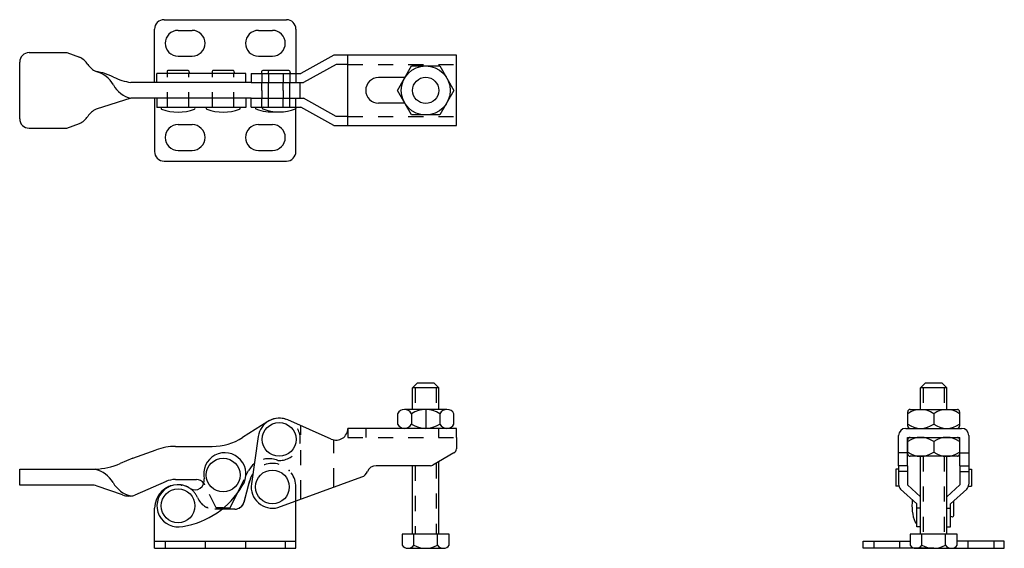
# Model space of a CAD drawing. Extents: x 1.27 to 7.79, y 1.89 to 5.39.
import ezdxf

# ---------------------------------------------------------------- set-up
doc = ezdxf.new("R2010")
doc.units = 0
doc.header["$LTSCALE"] = 0.1
doc.header["$MEASUREMENT"] = 0
doc.linetypes.add('HIDDEN', pattern=[0.375, 0.25, -0.125])
doc.linetypes.add('PHANTOM', pattern=[2.5, 1.25, -0.25, 0.25, -0.25, 0.25, -0.25])
doc.layers.get('DEFPOINTS').update_dxf_attribs({"linetype": 'CONTINUOUS'})
doc.layers.add('HIDDEN', color=3, linetype='HIDDEN')
doc.layers.add('OBJ', color=1, linetype='CONTINUOUS')

msp = doc.modelspace()

# ---------------------------------------------------------------- linework, layer by layer
at = {"layer": 'DEFPOINTS', "color": 7, "linetype": 'ByBlock'}
for p in [(4.1634, 5.1566), (4.1634, 4.692)]:
    msp.add_point(p, dxfattribs=at)
at = {"layer": 'HIDDEN', "color": 7, "linetype": 'HIDDEN'}
for p, q in [((3.4447, 5.0968), (4.1634, 5.0968)), ((2.2487, 4.8122), (2.2487, 5.0364)), ((2.3907, 4.8122), (2.3907, 5.0364)), ((2.5477, 4.8122), (2.5477, 5.0364)), ((2.6897, 4.8122), (2.6897, 5.0364)), ((2.8737, 5.0351), (2.8737, 4.9766)), ((2.9187, 5.0351), (2.9187, 4.9753)), ((3.0157, 5.0351), (3.0157, 4.9766)), ((3.0607, 5.0351), (3.0607, 4.9753)), ((2.8737, 4.9243), (2.8737, 4.9721)), ((2.9187, 4.872), (2.9187, 4.9766)), ((3.0157, 4.9243), (3.0157, 4.9721)), ((3.0607, 4.872), (3.0607, 4.9766)), ((2.8737, 4.9243), (2.8737, 4.8765)), ((3.0157, 4.9243), (3.0157, 4.8765)), ((2.8737, 4.8135), (2.8737, 4.872)), ((2.9187, 4.8135), (2.9187, 4.8733)), ((3.0157, 4.8135), (3.0157, 4.872)), ((3.0607, 4.8135), (3.0607, 4.8733)), ((3.4447, 4.7518), (4.1634, 4.7518)), ((3.8912, 2.9556), (3.8912, 2.8121)), ((4.0293, 2.9556), (4.0293, 2.8121)), ((7.257, 2.9556), (7.257, 2.8121)), ((7.3951, 2.9556), (7.3951, 2.8121)), ((3.4447, 2.6871), (3.4447, 2.6273)), ((3.5628, 2.6871), (3.5628, 2.6273)), ((4.0453, 2.6871), (4.0453, 2.6273)), ((3.4447, 2.6273), (4.1634, 2.6273)), ((7.257, 2.5023), (7.257, 1.9869)), ((7.3951, 2.5023), (7.3951, 1.9869)), ((3.8912, 2.4398), (3.8912, 1.9869)), ((4.0293, 2.4561), (4.0293, 1.9869)), ((2.7141, 2.2597), (2.7687, 2.3718)), ((2.5718, 2.1601), (2.497, 2.3134)), ((2.6187, 2.1601), (2.5718, 2.1601))]:
    msp.add_line(p, q, dxfattribs=at)
at = {"layer": 'HIDDEN', "color": 7, "linetype": 'Continuous'}
msp.add_line((2.804, 4.8135), (2.804, 4.872), dxfattribs=at)
at = {"layer": 'HIDDEN', "color": 7, "linetype": 'PHANTOM'}
for p, q in [((3.1322, 2.2183), (3.1322, 2.705)), ((3.3509, 2.2979), (3.3509, 2.6105))]:
    msp.add_line(p, q, dxfattribs=at)
at = {"layer": 'HIDDEN', "color": 7}
for p, q in [((3.1007, 2.2074), (3.1007, 2.2991)), ((2.6103, 2.1521), (2.5638, 2.1521)), ((2.2342, 1.9409), (2.2342, 1.8931)), ((2.4982, 1.9409), (2.4982, 1.8931)), ((2.7662, 1.9409), (2.7662, 1.8931)), ((3.0302, 1.9409), (3.0302, 1.8931)), ((6.9286, 1.9409), (6.9286, 1.8931)), ((7.0996, 1.9409), (7.0996, 1.8931)), ((7.5526, 1.9409), (7.5526, 1.8931)), ((7.7236, 1.9409), (7.7236, 1.8931))]:
    msp.add_line(p, q, dxfattribs=at)
at = {"layer": 'HIDDEN', "color": 7, "linetype": 'HIDDEN'}
for centre, radius, start, end in [((2.9897, 2.6141), 0.14, 266.54626, 90), ((2.9218, 2.3299), 0.1562, 67.64121, 128.52672), ((2.4408, 2.286), 0.0625, 26, 36.46941)]:
    msp.add_arc(centre, radius, start, end, dxfattribs=at)
at = {"layer": 'HIDDEN', "color": 7}
for centre, radius, start, end in [((2.9447, 2.2991), 0.156, 0, 146.2182), ((2.3197, 2.1741), 0.14, 22.87234, 54.73003), ((2.5638, 2.2771), 0.125, 202.87234, 270)]:
    msp.add_arc(centre, radius, start, end, dxfattribs=at)
at = {"layer": 'OBJ', "color": 7}
for p, q in [((2.2267, 5.3923), (3.0377, 5.3923)), ((2.1637, 4.9766), (2.1637, 5.3293)), ((2.3197, 5.3218), (2.4127, 5.3218)), ((2.8517, 5.3218), (2.9447, 5.3218)), ((3.1007, 5.3293), (3.1007, 4.9766)), ((2.3197, 5.1508), (2.4127, 5.1508)), ((2.8517, 5.1508), (2.9447, 5.1508)), ((2.1637, 4.872), (2.1637, 4.5193)), ((3.1007, 4.5193), (3.1007, 4.872)), ((2.3197, 4.6978), (2.4127, 4.6978)), ((2.8517, 4.6978), (2.9447, 4.6978)), ((2.3197, 4.5268), (2.4127, 4.5268)), ((2.8517, 4.5268), (2.9447, 4.5268)), ((2.2267, 4.4563), (3.0377, 4.4563)), ((2.794, 2.3395), (2.7561, 2.1981)), ((2.1637, 1.8931), (2.1637, 2.1581)), ((3.1007, 1.8931), (3.1007, 2.2074)), ((2.6962, 2.1521), (2.6103, 2.1521)), ((2.1637, 1.9409), (3.1007, 1.9409)), ((2.1637, 1.8931), (3.1007, 1.8931)), ((6.8581, 1.9409), (7.1698, 1.9409)), ((6.8581, 1.8931), (6.8581, 1.9409)), ((7.3261, 1.8931), (6.8581, 1.8931)), ((7.4432, 1.8931), (7.7941, 1.8931)), ((7.7941, 1.9409), (7.4823, 1.9409)), ((7.7941, 1.8931), (7.7941, 1.9409))]:
    msp.add_line(p, q, dxfattribs=at)
at = {"layer": 'OBJ', "color": 7, "linetype": 'Continuous'}
for p, q in [((1.3328, 5.1743), (1.5828, 5.1743)), ((1.5828, 5.1743), (1.6667, 5.1437)), ((3.3509, 5.1566), (3.1322, 5.0351)), ((4.1634, 5.1566), (3.3509, 5.1566)), ((3.4447, 4.692), (3.4447, 5.1566)), ((4.1634, 4.692), (4.1634, 5.1566)), ((1.2703, 4.7368), (1.2703, 5.1118)), ((3.3664, 5.0968), (3.15, 4.9766)), ((3.4447, 5.0968), (3.3664, 5.0968)), ((2.1797, 4.9766), (2.1797, 5.0364)), ((2.7694, 5.0364), (2.1797, 5.0364)), ((2.2465, 5.0444), (2.2487, 5.0364)), ((2.3831, 5.057), (2.2562, 5.057)), ((2.3928, 5.0444), (2.3907, 5.0364)), ((2.5455, 5.0444), (2.5477, 5.0364)), ((2.6821, 5.057), (2.5552, 5.057)), ((2.6918, 5.0444), (2.6897, 5.0364)), ((2.7694, 4.9766), (2.7694, 5.0364)), ((2.804, 5.0351), (2.804, 4.9766)), ((2.804, 5.0351), (3.1322, 5.0351)), ((2.8715, 5.0431), (2.8737, 5.0351)), ((2.9262, 5.0557), (2.8812, 5.0557)), ((2.9165, 5.0431), (2.9187, 5.0351)), ((3.0531, 5.0557), (2.9262, 5.0557)), ((3.0628, 5.0431), (3.0607, 5.0351)), ((2.804, 4.9766), (2.0069, 4.9766)), ((2.804, 4.9766), (3.15, 4.9766)), ((3.1297, 4.872), (3.1297, 4.9766)), ((3.8219, 5.0093), (3.6478, 5.0093)), ((2.0069, 4.872), (1.776, 4.7993)), ((2.804, 4.872), (2.0069, 4.872)), ((2.1797, 4.872), (2.1797, 4.8122)), ((2.7694, 4.872), (2.7694, 4.8122)), ((2.804, 4.872), (3.15, 4.872)), ((3.3664, 4.7518), (3.15, 4.872)), ((3.8219, 4.8393), (3.6478, 4.8393)), ((2.7694, 4.8122), (2.1797, 4.8122)), ((2.2103, 4.8115), (2.2103, 4.8122)), ((2.804, 4.8135), (3.1322, 4.8135)), ((3.3509, 4.692), (3.1322, 4.8135)), ((1.5828, 4.6743), (1.6667, 4.7048)), ((3.4447, 4.7518), (3.3664, 4.7518)), ((1.3328, 4.6743), (1.5828, 4.6743)), ((3.3509, 4.692), (4.1634, 4.692)), ((3.9046, 2.9869), (3.8734, 2.9556)), ((3.8734, 2.8121), (3.8734, 2.9556)), ((4.0472, 2.9556), (3.8734, 2.9556)), ((4.0159, 2.9869), (3.9046, 2.9869)), ((4.0472, 2.9556), (4.0159, 2.9869)), ((4.0472, 2.8121), (4.0472, 2.9556)), ((7.2704, 2.9869), (7.2391, 2.9556)), ((7.2391, 2.8121), (7.2391, 2.9556)), ((7.413, 2.9556), (7.2391, 2.9556)), ((7.3817, 2.9869), (7.2704, 2.9869)), ((7.413, 2.9556), (7.3817, 2.9869)), ((7.413, 2.8121), (7.413, 2.9556)), ((3.9603, 2.8121), (3.8197, 2.8121)), ((3.9603, 2.8121), (3.9603, 2.6871)), ((4.054, 2.8121), (3.9603, 2.8121)), ((4.1009, 2.8121), (4.054, 2.8121)), ((7.1692, 2.8121), (7.3261, 2.8121)), ((7.3261, 2.8121), (7.4829, 2.8121)), ((3.335, 2.6156), (3.0464, 2.7428)), ((3.7728, 2.7842), (3.7728, 2.7149)), ((3.8665, 2.7842), (3.8665, 2.7149)), ((4.054, 2.7842), (4.054, 2.7149)), ((4.1478, 2.7149), (4.1478, 2.7842)), ((7.1542, 2.7021), (7.1542, 2.7971)), ((7.3261, 2.7842), (7.3261, 2.7149)), ((7.4979, 2.7971), (7.4979, 2.7021)), ((2.9148, 2.7325), (2.7472, 2.6259)), ((4.1634, 2.6871), (3.4447, 2.6871)), ((4.1634, 2.6273), (4.1634, 2.6871)), ((7.1406, 2.6871), (7.3261, 2.6871)), ((7.3261, 2.6871), (7.5115, 2.6871)), ((2.8504, 2.634), (2.8054, 2.319)), ((4.1634, 2.6273), (4.1634, 2.5516)), ((7.0938, 2.4398), (7.0938, 2.6402)), ((7.1536, 2.4398), (7.1536, 2.6273)), ((7.1536, 2.6273), (7.4986, 2.6273)), ((7.1542, 2.5173), (7.1542, 2.6123)), ((7.4979, 2.6123), (7.4979, 2.5173)), ((7.4986, 2.4398), (7.4986, 2.6273)), ((7.5584, 2.6402), (7.5584, 2.4398)), ((2.0203, 2.4891), (2.1747, 2.5449)), ((2.3022, 2.5673), (2.546, 2.5673)), ((7.3261, 2.5994), (7.3261, 2.5301)), ((2.0203, 2.4891), (1.9354, 2.4544)), ((4.1478, 2.5245), (4.0083, 2.444)), ((7.1536, 2.5245), (7.0938, 2.5245)), ((7.4829, 2.5023), (7.1692, 2.5023)), ((7.2391, 1.9869), (7.2391, 2.5023)), ((7.413, 1.9869), (7.413, 2.5023)), ((7.4986, 2.5245), (7.5584, 2.5245)), ((1.2703, 2.4164), (1.7703, 2.4164)), ((1.2703, 2.3118), (1.2703, 2.4164)), ((3.9926, 2.4398), (3.6322, 2.4398)), ((3.8734, 1.9869), (3.8734, 2.4398)), ((4.0472, 1.9869), (4.0472, 2.4664)), ((7.0761, 2.4164), (7.0761, 2.3049)), ((7.0938, 2.4164), (7.0761, 2.4164)), ((7.0938, 2.4398), (7.0938, 2.3166)), ((7.1536, 2.4398), (7.0938, 2.4398)), ((7.1536, 2.4398), (7.1536, 2.3134)), ((7.4986, 2.4398), (7.4986, 2.3134)), ((7.4986, 2.4398), (7.5584, 2.4398)), ((7.5584, 2.4398), (7.5584, 2.3166)), ((7.5584, 2.4164), (7.5761, 2.4164)), ((7.5761, 2.4164), (7.5761, 2.3049)), ((2.7687, 2.3718), (2.7862, 2.4076)), ((2.9813, 2.1634), (3.5379, 2.366)), ((7.1536, 2.401), (7.0938, 2.401)), ((7.4986, 2.401), (7.5584, 2.401)), ((1.7418, 2.3118), (1.2703, 2.3118)), ((1.9518, 2.2461), (1.7829, 2.3049)), ((2.2399, 2.3356), (2.0323, 2.2444)), ((2.3022, 2.3485), (2.4408, 2.3485)), ((2.7565, 2.1985), (2.7908, 2.3261)), ((7.0952, 2.3049), (7.0761, 2.3049)), ((7.1066, 2.2843), (7.214, 2.1871)), ((7.1536, 2.3134), (7.2391, 2.2327)), ((7.4986, 2.3134), (7.413, 2.2327)), ((7.5455, 2.2843), (7.4382, 2.1871)), ((7.5569, 2.3049), (7.5761, 2.3049)), ((2.0072, 2.2391), (1.9929, 2.2391)), ((2.6655, 2.1601), (2.7141, 2.2597)), ((2.6187, 2.1601), (2.6655, 2.1601)), ((7.214, 2.0341), (7.214, 2.1871)), ((7.2391, 2.1585), (7.214, 2.1585)), ((7.413, 2.1585), (7.4382, 2.1585)), ((7.4382, 2.0341), (7.4382, 2.1871)), ((7.4587, 2.1107), (7.4587, 2.2058)), ((2.6962, 2.1521), (2.6104, 2.1521)), ((7.4462, 2.101), (7.4382, 2.1031)), ((7.2391, 2.0341), (7.214, 2.0341)), ((7.413, 2.0341), (7.4382, 2.0341)), ((4.1165, 1.9869), (3.804, 1.9869)), ((3.804, 1.9869), (3.804, 1.9136)), ((3.8822, 1.9136), (3.8822, 1.9869)), ((4.0384, 1.9136), (4.0384, 1.9869)), ((4.1165, 1.9136), (4.1165, 1.9869)), ((7.1698, 1.9869), (7.1698, 1.9136)), ((7.4823, 1.9869), (7.1698, 1.9869)), ((7.2479, 1.9136), (7.2479, 1.9869)), ((7.4042, 1.9136), (7.4042, 1.9869)), ((7.4823, 1.9136), (7.4823, 1.9869)), ((3.8431, 1.8931), (3.8822, 1.8931)), ((3.8822, 1.8931), (3.9603, 1.8931)), ((3.9603, 1.8931), (4.0775, 1.8931)), ((7.2089, 1.8931), (7.2479, 1.8931)), ((7.2479, 1.8931), (7.3261, 1.8931)), ((7.3261, 1.8931), (7.4432, 1.8931))]:
    msp.add_line(p, q, dxfattribs=at)
msp.add_lwpolyline([(3.7728, 4.9243), (3.8665, 5.0867), (4.054, 5.0867), (4.1478, 4.9243), (4.054, 4.7619), (3.8665, 4.7619)], close=True, dxfattribs=at)
for centre, radius in [((3.9603, 4.9243), 0.1624), ((3.9603, 4.9243), 0.0869), ((2.9897, 2.6141), 0.112), ((2.6187, 2.3781), 0.112), ((2.9447, 2.2991), 0.112), ((2.3197, 2.1741), 0.112)]:
    msp.add_circle(centre, radius, dxfattribs=at)
at = {"layer": 'OBJ', "color": 7}
for centre, radius, start, end in [((2.2267, 5.3293), 0.063, 90, 180), ((3.0377, 5.3293), 0.063, 0, 90), ((2.3197, 5.2363), 0.0855, 90, 270), ((2.4127, 5.2363), 0.0855, 270, 90), ((2.8517, 5.2363), 0.0855, 90, 270), ((2.9447, 5.2363), 0.0855, 270, 90), ((2.3197, 4.6123), 0.0855, 90, 270), ((2.4127, 4.6123), 0.0855, 270, 90), ((2.8517, 4.6123), 0.0855, 90, 270), ((2.9447, 4.6123), 0.0855, 270, 90), ((2.2267, 4.5193), 0.063, 180, 270), ((3.0377, 4.5193), 0.063, 270, 0), ((2.3197, 2.1581), 0.156, 90, 180), ((2.3197, 2.1741), 0.14, 54.73003, 90), ((2.6962, 2.2141), 0.062, 270, 345)]:
    msp.add_arc(centre, radius, start, end, dxfattribs=at)
at = {"layer": 'OBJ', "color": 7, "linetype": 'Continuous'}
for centre, radius, start, end in [((1.3328, 5.1118), 0.0625, 90, 180), ((1.6078, 5.0203), 0.1368, 33.8614, 64.49284), ((1.8349, 5.1727), 0.1368, 213.8614, 244.49284), ((1.7116, 4.6431), 0.4113, 64.06147, 80.98341), ((1.7345, 4.8757), 0.1784, 28.40829, 76.55058), ((2.2562, 5.047), 0.01, 90, 194.84124), ((2.3831, 5.047), 0.01, 345.15876, 90), ((2.5552, 5.047), 0.01, 90, 194.84124), ((2.6821, 5.047), 0.01, 345.15876, 90), ((2.8812, 5.0457), 0.01, 90, 194.84124), ((2.9262, 5.0457), 0.01, 90, 194.84124), ((3.0531, 5.0457), 0.01, 345.15876, 90), ((2.0714, 5.3828), 0.4113, 244.06147, 260.98341), ((2.0484, 5.0455), 0.1784, 208.40829, 256.55058), ((3.6478, 4.9243), 0.085, 90.00006, 269.99994), ((1.8349, 4.6758), 0.1368, 115.50716, 146.1386), ((2.2131, 4.8062), 0.006, 90, 248.74446), ((2.3197, 5.0802), 0.3, 248.74446, 291.25554), ((2.4262, 4.8062), 0.006, 291.25554, 90), ((2.5121, 4.8062), 0.006, 90, 248.74446), ((2.6187, 5.0802), 0.3, 248.74446, 291.25554), ((2.7252, 4.8062), 0.006, 291.25554, 90), ((2.8381, 4.8075), 0.006, 90, 248.74446), ((2.9447, 5.0815), 0.3, 248.74446, 274.30122), ((2.8831, 4.8075), 0.006, 90, 248.74446), ((2.9897, 5.0815), 0.3, 248.74446, 291.25554), ((3.0962, 4.8075), 0.006, 291.25554, 90), ((1.3328, 4.7368), 0.0625, 180, 270), ((1.6078, 4.8283), 0.1368, 295.50716, 326.1386), ((3.8197, 2.7587), 0.0534, 28.56869, 151.43131), ((3.9603, 2.6403), 0.1717, 56.91052, 123.08948), ((4.1009, 2.7587), 0.0534, 28.56869, 151.43131), ((7.2401, 2.6656), 0.1465, 54.08781, 125.91219), ((7.1692, 2.7971), 0.015, 90, 180), ((7.412, 2.6656), 0.1465, 54.08781, 125.91219), ((7.4829, 2.7971), 0.015, 0, 90), ((2.9897, 2.6141), 0.1406, 66.21085, 171.86985), ((2.9897, 2.6141), 0.14, 90, 122.612), ((3.3665, 2.6871), 0.0781, 246.21074, 360), ((3.8197, 2.7404), 0.0534, 208.56869, 331.43131), ((3.9603, 2.8588), 0.1717, 236.91052, 303.08948), ((4.1009, 2.7404), 0.0534, 208.56869, 331.43131), ((7.1406, 2.6402), 0.0469, 90, 180), ((7.2401, 2.8336), 0.1465, 234.08781, 305.91219), ((7.1692, 2.7021), 0.015, 180, 270), ((7.412, 2.8336), 0.1465, 234.08781, 305.91219), ((7.4829, 2.7021), 0.015, 270, 0), ((7.5115, 2.6402), 0.0469, 0, 90), ((2.546, 2.9423), 0.375, 270, 302.4612), ((7.1692, 2.6123), 0.015, 90, 180), ((7.2401, 2.4808), 0.1465, 54.08781, 125.91219), ((7.412, 2.4808), 0.1465, 54.08781, 125.91219), ((7.4829, 2.6123), 0.015, 0, 90), ((2.3022, 2.1923), 0.375, 90.00001, 109.87209), ((4.1322, 2.5516), 0.0312, 300, 0), ((2.6294, 2.3855), 0.14, 325.71783, 193.86658), ((7.2401, 2.6488), 0.1465, 234.08781, 305.91219), ((7.1692, 2.5173), 0.015, 180, 270), ((7.412, 2.6488), 0.1465, 234.08781, 305.91219), ((7.4829, 2.5173), 0.015, 270, 0), ((1.7481, 2.8904), 0.4745, 272.67334, 293.24302), ((1.7249, 2.2323), 0.1897, 30.22956, 76.14234), ((2.9218, 2.3299), 0.1562, 128.52672, 150.18842), ((3.6322, 2.3773), 0.0625, 90, 157.70773), ((3.9926, 2.471), 0.0312, 270, 300), ((2.4317, 2.3426), 0.0625, 240.01377, 8.59565), ((2.9447, 2.2991), 0.1562, 146.02796, 170.04772), ((3.5165, 2.4247), 0.0625, 290, 337.70773), ((1.7418, 2.1868), 0.125, 70.80774, 90), ((2.0526, 2.4233), 0.1897, 210.22956, 256.14234), ((2.3197, 2.1741), 0.14, 54.74284, 282.89159), ((2.3022, 2.1923), 0.1562, 90.00002, 113.9587), ((2.2609, 2.5929), 0.5625, 279.20466, 329.40476), ((2.4408, 2.286), 0.0625, 36.46941, 90), ((2.9447, 2.2991), 0.1406, 171.86983, 285.10104), ((7.1406, 2.3166), 0.0469, 180, 223.4801), ((7.5115, 2.3166), 0.0469, 316.5199, 0), ((1.9929, 2.3641), 0.125, 250.80774, 270), ((2.0072, 2.3016), 0.0625, 270, 293.7096), ((2.6962, 2.2146), 0.0625, 270, 345), ((7.482, 2.1741), 0.3, 172.41891, 201.25554), ((7.4487, 2.1107), 0.01, 255.15876, 0), ((7.208, 2.0676), 0.006, 201.25554, 0), ((3.8431, 1.9407), 0.0475, 214.71283, 325.28717), ((3.9603, 2.0525), 0.1594, 240.65006, 299.34994), ((4.0775, 1.9407), 0.0475, 214.71283, 325.28717), ((7.2089, 1.9407), 0.0475, 214.71283, 325.28717), ((7.3261, 2.0525), 0.1594, 240.65006, 299.34994), ((7.4432, 1.9407), 0.0475, 214.71283, 325.28717)]:
    msp.add_arc(centre, radius, start, end, dxfattribs=at)
at = {"layer": 'OBJ', "color": 7}
for p in [(3.0565, 2.4079), (2.2703, 2.3061), (2.3434, 2.3121), (2.5117, 2.1635), (2.7266, 2.1601)]:
    msp.add_point(p, dxfattribs=at)

doc.saveas('drawing.dxf')
